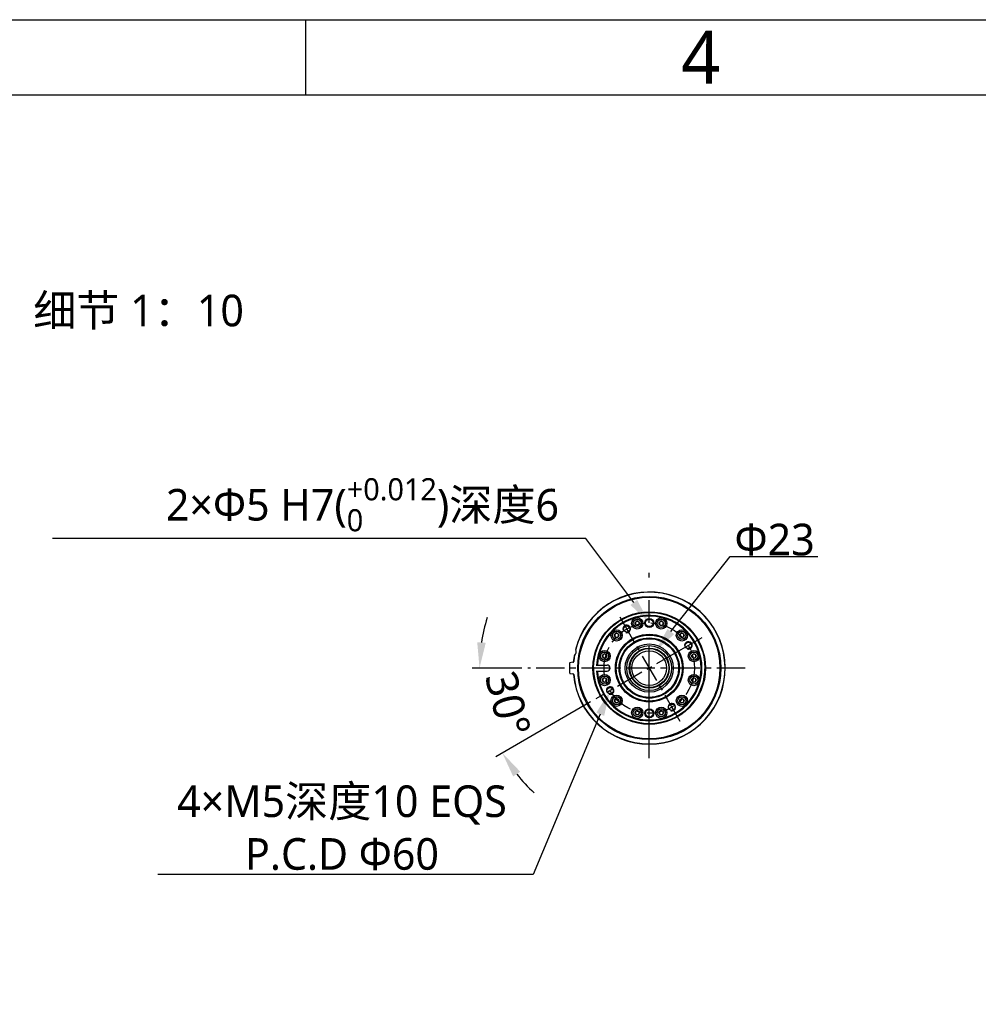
# Model space of a CAD drawing. Header units: millimetres. Extents: x 7426 to 8300, y 124 to 421.
# Tile 74 of 130: x 8018 to 8082, y 355 to 421. Entities that reach past the tile are written whole.
import ezdxf
from ezdxf import colors
from ezdxf.entities.mleader import LeaderData, LeaderLine
from ezdxf.enums import TextEntityAlignment as Align
from ezdxf.math import Vec2, Vec3

# ---------------------------------------------------------------- set-up
doc = ezdxf.new("R2010")
doc.units = ezdxf.units.MM
doc.linetypes.add('BANKLINE1', pattern=[5.5, 4, -1.5])
doc.linetypes.add('CENTER', pattern=[0.6, 0.375, -0.075, 0.075, -0.075])
for name, color, linetype in [('00_COMPONENTS', 7, 'BANKLINE1'), ('外形图', 7, 'Continuous'), ('尺寸标注', 7, 'Continuous'), ('模板', 7, 'Continuous')]:
    doc.layers.add(name, color=color, linetype=linetype)
doc.styles.add('微软雅黑', font='msyh.ttc')
doc.dimstyles.new('尺寸标注_细节_1_10比例', dxfattribs={"dimtxt": 2.1, "dimasz": 1.7, "dimexe": 0.5, "dimexo": 0.4, "dimgap": 0.5, "dimtad": 1, "dimdec": 1, "dimlfac": 10, "dimdsep": 46, "dimtxsty": '微软雅黑', "dimcen": 0.09, "dimadec": 0, "dimazin": 0, "dimtp": 0.01, "dimtm": 0.01, "dimtfac": 1, "dimtdec": 1, "dimtofl": 0, "dimtmove": 0, "dimatfit": 3, "dimfxl": 1, "dimtolj": 1, "dimarcsym": 0})

# ---------------------------------------------------------------- blocks, each defined once
blk = doc.blocks.new('图纸')
at = {"color": 2}
blk.add_line((7039.66, 1549.22), (7039.66, 1525.22), dxfattribs=at)
for points in [[(6283.66, 123.62), (6283.66, 1549.22), (8299.66, 1549.22), (8299.66, 123.62)], [(6403.66, 147.62), (6403.66, 1525.22), (8275.66, 1525.22), (8275.66, 147.62)]]:
    blk.add_lwpolyline(points, close=True, dxfattribs=at)
at = {"color": 2, "style": '微软雅黑'}
blk.add_text('4', height=16.8, dxfattribs=at).set_placement((7165.66, 1537.22), align=Align.MIDDLE_CENTER)
blk.add_attdef('整机外形图', text='', height=19.2, dxfattribs=at).set_placement((7893.3, 256.65), align=Align.MIDDLE)
at = {"color": 7, "style": '微软雅黑'}
for tag, height, p in [('编号', 19.2, (8134.84, 252.67)), ('比例', 12, (7939.66, 171.62))]:
    blk.add_attdef(tag, text='', height=height, dxfattribs=at).set_placement(p, align=Align.MIDDLE)
at = {"style": '微软雅黑'}
for tag, p in [('当前页', (8047.3, 207.62)), ('总页数', (8192.77, 207.62))]:
    blk.add_attdef(tag, text='', height=12, dxfattribs=at).set_placement(p, align=Align.MIDDLE)
blk = doc.blocks.new('*D1492')
at = {"layer": 'Defpoints', "color": 0}
for p in [(8062.09, 378.778), (8051.924, 377.561), (8066.354, 377.561), (8056.427, 375.509), (8049.389, 373.706)]:
    blk.add_point(p, dxfattribs=at)
at = {"layer": '尺寸标注', "color": 0, "lineweight": -2, "ltscale": 20}
for p, q in [((8051.524, 377.561), (8048.209, 377.561)), ((8056.081, 375.309), (8049.787, 371.675))]:
    blk.add_line(p, q, dxfattribs=at)
for start, end in [(162.70355, 171.35177), (218.64852, 227.29675)]:
    blk.add_arc((8059.983, 377.561), 11.273, start, end, dxfattribs=at)
at = {"layer": '尺寸标注', "color": 0}
for points in [[(8048.555, 379.278), (8049.12, 379.235), (8048.709, 377.561)], [(8051.412, 370.68), (8050.944, 370.361), (8050.22, 371.925)]]:
    blk.add_solid(points, dxfattribs=at)
at = {"layer": '尺寸标注', "color": 0, "insert": (8050.592, 375.18), "char_height": 2.1, "attachment_point": 5, "rotation": 284.22799, "style": '微软雅黑'}
blk.add_mtext('\\A1;30%%d', dxfattribs=at)

msp = doc.modelspace()

# ---------------------------------------------------------------- linework, layer by layer
at = {"layer": '00_COMPONENTS', "linetype": 'CENTER', "ltscale": 5}
for p, q in [((8058.023, 380.9554), (8061.1716, 375.5019)), ((8062.0899, 378.778), (8056.4272, 375.5086))]:
    msp.add_line(p, q, dxfattribs=at)
at = {"layer": '00_COMPONENTS', "ltscale": 20}
for p, q in [((8063.476, 379.5783), (8062.0899, 378.778)), ((8061.1716, 375.5019), (8062.0224, 374.0282))]:
    msp.add_line(p, q, dxfattribs=at)
at = {"layer": '00_COMPONENTS', "linetype": 'CENTER', "ltscale": 5}
msp.add_circle((8059.9826, 377.5613), 3, dxfattribs=at)
at = {"layer": '外形图', "linetype": 'CENTER', "ltscale": 20}
msp.add_line((8059.9826, 371.5669), (8059.9826, 383.892), dxfattribs=at)
at = {"layer": '外形图', "linetype": 'Continuous'}
for p, q in [((8059.188, 380.6702), (8059.0637, 380.5985)), ((8059.0637, 380.5985), (8059.0637, 380.455)), ((8059.3123, 380.5985), (8059.188, 380.6702)), ((8059.3123, 380.455), (8059.3123, 380.5985)), ((8060.7771, 380.6702), (8060.6529, 380.5985)), ((8060.6529, 380.5985), (8060.6529, 380.455)), ((8060.9014, 380.5985), (8060.7771, 380.6702)), ((8060.9014, 380.455), (8060.9014, 380.5985)), ((8059.0637, 380.455), (8059.188, 380.3832)), ((8059.188, 380.3832), (8059.3123, 380.455)), ((8060.6529, 380.455), (8060.7771, 380.3832)), ((8060.7771, 380.3832), (8060.9014, 380.455)), ((8057.8117, 379.8756), (8057.6875, 379.8039)), ((8057.6875, 379.8039), (8057.6875, 379.6604)), ((8057.6875, 379.6604), (8057.8117, 379.5886)), ((8057.936, 379.8039), (8057.8117, 379.8756)), ((8057.8117, 379.5886), (8057.936, 379.6604)), ((8057.936, 379.6604), (8057.936, 379.8039)), ((8062.1534, 379.8756), (8062.0291, 379.8039)), ((8062.0291, 379.8039), (8062.0291, 379.6604)), ((8062.0291, 379.6604), (8062.1534, 379.5886)), ((8062.2776, 379.8039), (8062.1534, 379.8756)), ((8062.1534, 379.5886), (8062.2776, 379.6604)), ((8062.2776, 379.6604), (8062.2776, 379.8039)), ((8057.0172, 378.4994), (8056.8929, 378.4276)), ((8056.8929, 378.4276), (8056.8929, 378.2841)), ((8056.8929, 378.2841), (8057.0172, 378.2124)), ((8057.1414, 378.4276), (8057.0172, 378.4994)), ((8057.0172, 378.2124), (8057.1414, 378.2841)), ((8057.1414, 378.2841), (8057.1414, 378.4276)), ((8062.9479, 378.4994), (8062.8237, 378.4276)), ((8062.8237, 378.4276), (8062.8237, 378.2841)), ((8062.8237, 378.2841), (8062.9479, 378.2124)), ((8063.0722, 378.4276), (8062.9479, 378.4994)), ((8062.9479, 378.2124), (8063.0722, 378.2841)), ((8063.0722, 378.2841), (8063.0722, 378.4276)), ((8054.91, 377.9494), (8054.7173, 377.9154)), ((8056.4582, 377.7613), (8057.1826, 377.7613)), ((8056.4582, 377.3613), (8057.1826, 377.3613)), ((8054.7173, 377.2072), (8054.91, 377.1733)), ((8057.0172, 376.9102), (8056.8929, 376.8385)), ((8056.8929, 376.8385), (8056.8929, 376.695)), ((8056.8929, 376.695), (8057.0172, 376.6232)), ((8057.1414, 376.8385), (8057.0172, 376.9102)), ((8057.0172, 376.6232), (8057.1414, 376.695)), ((8057.1414, 376.695), (8057.1414, 376.8385)), ((8062.9479, 376.9102), (8062.8237, 376.8385)), ((8062.8237, 376.8385), (8062.8237, 376.695)), ((8062.8237, 376.695), (8062.9479, 376.6232)), ((8063.0722, 376.8385), (8062.9479, 376.9102)), ((8062.9479, 376.6232), (8063.0722, 376.695)), ((8063.0722, 376.695), (8063.0722, 376.8385)), ((8057.8117, 375.534), (8057.6875, 375.4623)), ((8057.6875, 375.4623), (8057.6875, 375.3188)), ((8057.936, 375.4623), (8057.8117, 375.534)), ((8057.936, 375.3188), (8057.936, 375.4623)), ((8062.1534, 375.534), (8062.0291, 375.4623)), ((8062.0291, 375.4623), (8062.0291, 375.3188)), ((8062.2776, 375.4623), (8062.1534, 375.534)), ((8062.2776, 375.3188), (8062.2776, 375.4623)), ((8057.6875, 375.3188), (8057.8117, 375.247)), ((8057.8117, 375.247), (8057.936, 375.3188)), ((8059.188, 374.7394), (8059.0637, 374.6677)), ((8059.3123, 374.6677), (8059.188, 374.7394)), ((8060.7771, 374.7394), (8060.6529, 374.6677)), ((8060.9014, 374.6677), (8060.7771, 374.7394)), ((8062.0291, 375.3188), (8062.1534, 375.247)), ((8062.1534, 375.247), (8062.2776, 375.3188)), ((8059.0637, 374.6677), (8059.0637, 374.5242)), ((8059.0637, 374.5242), (8059.188, 374.4524)), ((8059.188, 374.4524), (8059.3123, 374.5242)), ((8059.3123, 374.5242), (8059.3123, 374.6677)), ((8060.6529, 374.6677), (8060.6529, 374.5242)), ((8060.6529, 374.5242), (8060.7771, 374.4524)), ((8060.7771, 374.4524), (8060.9014, 374.5242)), ((8060.9014, 374.5242), (8060.9014, 374.6677))]:
    msp.add_line(p, q, dxfattribs=at)
at = {"layer": '外形图', "linetype": 'CENTER', "ltscale": 5}
msp.add_line((8066.3537, 377.5613), (8051.9242, 377.5613), dxfattribs=at)
at = {"layer": '外形图', "linetype": 'Continuous'}
for centre, radius in [((8059.9826, 377.5613), 4.7546), ((8059.9826, 377.5613), 4.7), ((8059.9826, 377.5613), 3.7377), ((8059.9826, 377.5613), 3.7291), ((8059.9826, 377.5613), 3.7), ((8059.188, 380.5267), 0.375), ((8059.188, 380.5267), 0.275), ((8059.188, 380.5267), 0.265), ((8059.188, 380.5267), 0.1435), ((8059.9826, 380.5613), 0.3), ((8059.9826, 380.5613), 0.25), ((8060.7771, 380.5267), 0.375), ((8060.7771, 380.5267), 0.275), ((8060.7771, 380.5267), 0.265), ((8060.7771, 380.5267), 0.1435), ((8057.8117, 379.7321), 0.375), ((8057.8117, 379.7321), 0.275), ((8057.8117, 379.7321), 0.265), ((8058.4826, 380.1594), 0.21), ((8062.1534, 379.7321), 0.375), ((8062.1534, 379.7321), 0.275), ((8062.1534, 379.7321), 0.265), ((8057.8117, 379.7321), 0.1435), ((8059.9826, 377.5613), 2.25), ((8059.9826, 377.5613), 2.1923), ((8059.9826, 377.5613), 2), ((8059.9826, 377.5613), 1.95), ((8062.1534, 379.7321), 0.1435), ((8057.0172, 378.3559), 0.375), ((8057.0172, 378.3559), 0.275), ((8057.0172, 378.3559), 0.265), ((8059.9826, 377.5613), 1.6), ((8059.9826, 377.5613), 1.4882), ((8059.9826, 377.5613), 1.33), ((8059.9826, 377.5613), 1.3), ((8059.9826, 377.5613), 1.15), ((8062.5806, 379.0613), 0.21), ((8062.9479, 378.3559), 0.375), ((8062.9479, 378.3559), 0.275), ((8062.9479, 378.3559), 0.265), ((8057.0172, 378.3559), 0.1435), ((8062.9479, 378.3559), 0.1435), ((8057.0172, 376.7667), 0.375), ((8057.0172, 376.7667), 0.275), ((8057.0172, 376.7667), 0.265), ((8057.0172, 376.7667), 0.1435), ((8062.9479, 376.7667), 0.375), ((8062.9479, 376.7667), 0.275), ((8062.9479, 376.7667), 0.265), ((8062.9479, 376.7667), 0.1435), ((8057.3845, 376.0613), 0.21), ((8057.8117, 375.3905), 0.375), ((8057.8117, 375.3905), 0.275), ((8057.8117, 375.3905), 0.265), ((8057.8117, 375.3905), 0.1435), ((8062.1534, 375.3905), 0.375), ((8062.1534, 375.3905), 0.275), ((8062.1534, 375.3905), 0.265), ((8062.1534, 375.3905), 0.1435), ((8059.188, 374.5959), 0.375), ((8059.188, 374.5959), 0.275), ((8059.188, 374.5959), 0.265), ((8059.188, 374.5959), 0.1435), ((8059.9826, 374.5613), 0.3), ((8059.9826, 374.5613), 0.25), ((8060.7771, 374.5959), 0.375), ((8060.7771, 374.5959), 0.275), ((8060.7771, 374.5959), 0.265), ((8060.7771, 374.5959), 0.1435), ((8061.4826, 374.9632), 0.21)]:
    msp.add_circle(centre, radius, dxfattribs=at)
for centre, radius, start, end in [((8059.9826, 377.5613), 5.05, 184.918971, 165.048537), ((8059.9826, 377.5613), 5.0366, 184.919064, 165.622288), ((8059.9826, 377.5613), 3.5, 183.275829, 176.724171), ((8059.9826, 377.5613), 3.45, 183.323358, 176.676642), ((8058.4826, 380.1594), 0.25, 255, 195), ((8062.5806, 379.0613), 0.25, 255, 195), ((8054.7326, 378.6613), 0.4, 315.587873, 20.744837), ((8055.2001, 378.8384), 0.1, 165.048537, 200.744837), ((8059.9826, 377.5613), 1.3, 90, 272.967093), ((8054.9013, 377.9986), 0.05, 288.342534, 355.081029), ((8054.9013, 377.9986), 0.05, 326.780474, 355.081029), ((8059.9826, 377.5613), 5.05, 171.284172, 175.081029), ((8059.9826, 377.5613), 5.0366, 170.710422, 175.080892), ((8055.0897, 378.3114), 0.1, 135.587873, 171.284172), ((8059.9826, 377.5613), 5.3, 176.469228, 183.530776), ((8054.7226, 377.8859), 0.03, 100, 176.469228), ((8059.9826, 377.5613), 3.7, 179.09258, 359.09258), ((8057.1826, 377.5613), 0.2, 270, 90), ((8054.7226, 377.2368), 0.03, 183.53147, 259.99964), ((8054.9013, 377.124), 0.05, 13.16614, 71.657663), ((8057.3845, 376.0613), 0.25, 255, 195), ((8061.4826, 374.9632), 0.25, 255, 195)]:
    msp.add_arc(centre, radius, start, end, dxfattribs=at)
msp.add_open_spline([(8054.91, 377.9494), (8054.933, 377.9535), (8054.9624, 377.97), (8054.9645, 377.9932)], degree=3, dxfattribs=at)
msp.add_open_spline([(8054.9645, 377.1294), (8054.9636, 377.1414), (8054.9413, 377.1584), (8054.9217, 377.1712), (8054.9101, 377.1732)], degree=3, knots=[0, 0, 0, 0, 0.505126, 1, 1, 1, 1], dxfattribs=at)

# ---------------------------------------------------------------- block references
at = {"layer": '模板', "xscale": 0.208333, "yscale": 0.208333, "zscale": 0.208333}
msp.add_blockref('图纸', (6570.5639, 97.868), dxfattribs=at)

# ---------------------------------------------------------------- texts
at = {"layer": '外形图', "insert": (8019.0596, 402.3593), "char_height": 2.1, "width": 14.454191, "attachment_point": 1, "style": '微软雅黑'}
msp.add_mtext('细节 1：10', dxfattribs=at)

# ---------------------------------------------------------------- dimensions: what is measured, and where the dimension line sits
at = {"layer": '尺寸标注', "ltscale": 20}
dim = msp.add_angular_dim_2l(base=(8049.389, 373.7055), line1=((8066.3537, 377.5613), (8051.9242, 377.5613)), line2=((8062.0899, 378.778), (8056.4272, 375.5086)), dimstyle='尺寸标注_细节_1_10比例', dxfattribs=at)
dim.commit()
dim.dimension.update_dxf_attribs({"geometry": '*D1492', "text_midpoint": (8049.0549, 374.7905), "dimtype": 162})

# ---------------------------------------------------------------- leaders
at = {"layer": '尺寸标注'}
ml = msp.add_multileader_mtext('Standard', dxfattribs=at)
ml.set_content('\\A1;2×{\\C256;Φ}5 H7({\\H0.7x;\\S+0.012^ 0;})深度6', style='微软雅黑')
ml.set_leader_properties(linetype='ByLayer')
ml.build(insert=Vec2(0, 0))
ml.multileader.update_dxf_attribs({"text_left_attachment_type": 5, "text_right_attachment_type": 5, "dogleg_length": 1, "arrow_head_size": 1.7})
ctx = ml.context
ctx.base_point, ctx.char_height, ctx.arrow_head_size, ctx.landing_gap_size, ctx.plane_origin = Vec3(8027.0912, 386.1586), 2.1, 1.7, 0.25, Vec3(8059.9826, 382.6827)
ctx.left_attachment, ctx.right_attachment, ctx.text_align_type = 5, 5, 1
notes = []
notes.append((ctx, [(0, (1, 1, 0), (8055.773, 386.1586), (-1, 0), 1, [(0, [(8059.9826, 380.5614)], 0, [])])]))
ctx.mtext.insert, ctx.mtext.alignment, ctx.mtext.flow_direction = Vec3(8040.9321, 390.1721), 2, 5
at = {"layer": '尺寸标注', "linetype": 'ByBlock', "ltscale": 20}
ml = msp.add_multileader_mtext('Standard', dxfattribs=at)
ml.set_content('{\\A1;\\C256;Φ}23', style='微软雅黑')
ml.set_leader_properties()
ml.build(insert=Vec2(0, 0))
ml.multileader.update_dxf_attribs({"text_left_attachment_type": 5, "text_right_attachment_type": 5, "dogleg_length": 0.1, "arrow_head_size": 1.7})
ctx = ml.context
ctx.base_point, ctx.char_height, ctx.arrow_head_size, ctx.landing_gap_size, ctx.plane_origin = Vec3(8065.4478, 384.9773), 2.1, 1.7, 0.2, Vec3(8059.9826, 377.5613)
ctx.left_attachment, ctx.right_attachment = 5, 5
notes.append((ctx, [(0, (1, 1, 0), (8065.3478, 384.9773), (1, 0), 0.1, [(0, [(8060.3663, 378.6506)], 0, [])])]))
ctx.mtext.insert, ctx.mtext.flow_direction = Vec3(8065.6478, 387.1478), 5
at = {"layer": '尺寸标注'}
ml = msp.add_multileader_mtext('Standard', dxfattribs=at)
ml.set_content('\\pxqc;4×M5{\\A1;\\C256;深度}10 EQS\\PP.C.D {\\C256;Φ60}', style='微软雅黑')
ml.set_leader_properties(linetype='ByLayer')
ml.build(insert=Vec2(0, 0))
ml.multileader.update_dxf_attribs({"text_left_attachment_type": 5, "text_right_attachment_type": 5, "dogleg_length": 1, "arrow_head_size": 1.7})
ctx = ml.context
ctx.base_point, ctx.char_height, ctx.arrow_head_size, ctx.landing_gap_size, ctx.plane_origin = Vec3(8027.8764, 363.8579), 2.1, 1.7, 0.25, Vec3(8057.3845, 378.1826)
ctx.left_attachment, ctx.right_attachment, ctx.text_align_type = 5, 5, 1
notes.append((ctx, [(0, (1, 1, 0), (8052.2663, 363.8579), (-1, 0), 1, [(0, [(8057.3845, 376.0613)], 0, [])])]))
ctx.mtext.insert, ctx.mtext.alignment, ctx.mtext.flow_direction = Vec3(8039.5714, 369.767), 2, 5
for ctx, leaders in notes:
    for number, flags, end, landing, length, lines in leaders:
        leader = LeaderData()
        leader.index, (leader.has_last_leader_line, leader.has_dogleg_vector, leader.attachment_direction) = number, flags
        leader.last_leader_point, leader.dogleg_vector, leader.dogleg_length = Vec3(end), Vec3(landing), length
        for number, points, colour, breaks in lines:
            line = LeaderLine()
            line.index, line.vertices, line.color, line.breaks = number, Vec3.list(points), colors.encode_raw_color(colour), breaks
            leader.lines.append(line)
        ctx.leaders.append(leader)

doc.saveas('drawing.dxf')
